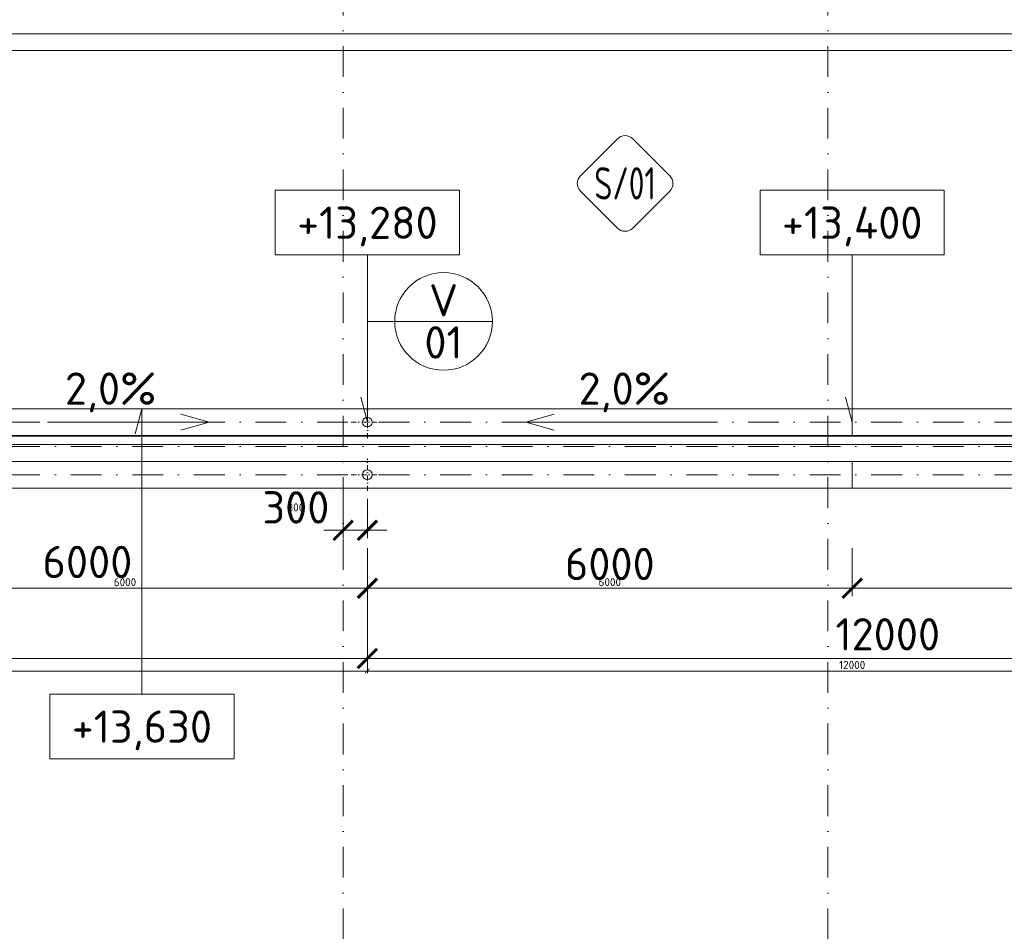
# Model space of a CAD drawing. Header units: millimetres. Extents: x -916886 to 3713765, y -2985421 to 1675785.
# Tile 105 of 256: x 13997 to 26183, y 225650 to 236930. Entities that reach past the tile are written whole.
import ezdxf
from ezdxf.enums import TextEntityAlignment as Align

# ---------------------------------------------------------------- set-up
doc = ezdxf.new("R2010")
doc.units = ezdxf.units.MM
doc.linetypes.add('CENTERX2', pattern=[101.6, 63.5, -12.7, 12.7, -12.7])
doc.linetypes.add('DASHDOT', pattern=[25.4, 12.7, -6.35, 0, -6.35])
doc.layers.get('Defpoints').update_dxf_attribs({"color": 8})
for name, color, linetype, lineweight in [('A99_N_kce-pohl', 1, 'Continuous', 9), ('A99_N_koty-200', 5, 'Continuous', 5), ('A99_N_koty-200 @ 200', 5, 'Continuous', 5), ('A99_N_koty-200 @ 50 (2)', 5, 'Continuous', 5), ('A99_N_koty-vysk', 160, 'Continuous', 9), ('A99_N_znaceni 200', 5, 'Continuous', 5), ('A99_S_kce-pohl', 7, 'Continuous', 5), ('A99_S_osy', 1, 'CENTERX2', 5)]:
    doc.layers.add(name, color=color, linetype=linetype, lineweight=lineweight)
doc.styles.add('A99_kota', font='isocpeur.ttf', dxfattribs={"height": 2})
doc.styles.add('A99_popis', font='isocpeur.ttf')
doc.styles.add('ad_popis 100', font='isocpeur.ttf', dxfattribs={"height": 200})
doc.dimstyles.new('A99_kota_200 new', dxfattribs={"dimscale": 200, "dimtxt": 2, "dimasz": 1.2, "dimexe": 0.5, "dimexo": 1.5, "dimgap": 0.5, "dimtad": 1, "dimdec": 0, "dimzin": 3, "dimdsep": 46, "dimtxsty": 'A99_kota', "dimblk": 'ARCHTICK', "dimcen": 2.5, "dimazin": 2, "dimtfac": 0.75, "dimtdec": 0, "dimtix": 1, "dimtmove": 2, "dimatfit": 0, "dimfxl": 0, "dimtolj": 1, "dimtzin": 0, "dimlwd": 5, "dimlwe": 5, "dimarcsym": 0})

# ---------------------------------------------------------------- blocks, each defined once
blk = doc.blocks.new('_ArchTick')
at = {"color": 0, "linetype": 'ByBlock', "const_width": 0.15}
blk.add_lwpolyline([(-0.5, -0.5), (0.5, 0.5)], dxfattribs=at)
blk = doc.blocks.new('*D3420')
at = {"layer": 'A99_N_koty-200', "color": 0, "linetype": 'Continuous', "lineweight": 5, "transparency": 16777216}
for p, q in [((18000, 231000), (18000, 230512.5)), ((18300, 231000), (18300, 230512.5)), ((18000, 230612.5), (17760, 230612.5)), ((18000, 230612.5), (18300, 230612.5)), ((18300, 230612.5), (18540, 230612.5))]:
    blk.add_line(p, q, dxfattribs=at)
at = {"layer": 'Defpoints', "color": 0, "linetype": 'Continuous', "lineweight": 0, "transparency": 16777216}
for p in [(18000, 231300), (18300, 231300), (18300, 230612.5)]:
    blk.add_point(p, dxfattribs=at)
at = {"layer": 'A99_N_koty-200', "color": 0, "linetype": 'Continuous', "lineweight": 5, "transparency": 16777216, "xscale": 240, "yscale": 240, "zscale": 240}
blk.add_blockref('_ArchTick', (18000, 230612.5), dxfattribs=at)
at = {"layer": 'A99_N_koty-200', "color": 0, "linetype": 'Continuous', "lineweight": 5, "transparency": 16777216, "xscale": 240, "yscale": 240, "zscale": 240, "rotation": 180}
blk.add_blockref('_ArchTick', (18300, 230612.5), dxfattribs=at)
at = {"layer": 'A99_N_koty-200', "color": 0, "linetype": 'Continuous', "transparency": 16777216, "insert": (17415, 230895), "char_height": 400, "attachment_point": 5, "style": 'A99_kota'}
blk.add_mtext('\\A1;300', dxfattribs=at)
blk = doc.blocks.new('*D3421')
at = {"layer": 'A99_N_koty-200', "color": 0, "linetype": 'Continuous', "lineweight": 5, "transparency": 16777216}
for p, q in [((18000, 230812.5), (18000, 230587.5)), ((18300, 230812.5), (18300, 230587.5)), ((18000, 230612.5), (17940, 230612.5)), ((18000, 230612.5), (18300, 230612.5)), ((18300, 230612.5), (18360, 230612.5))]:
    blk.add_line(p, q, dxfattribs=at)
at = {"layer": 'Defpoints', "color": 0, "linetype": 'Continuous', "lineweight": 0, "transparency": 16777216}
for p in [(18000, 231300), (18300, 231300), (18300, 230612.5)]:
    blk.add_point(p, dxfattribs=at)
at = {"layer": 'A99_N_koty-200', "color": 0, "linetype": 'Continuous', "lineweight": 5, "transparency": 16777216, "xscale": 60, "yscale": 60, "zscale": 60}
blk.add_blockref('_ArchTick', (18000, 230612.5), dxfattribs=at)
at = {"layer": 'A99_N_koty-200', "color": 0, "linetype": 'Continuous', "lineweight": 5, "transparency": 16777216, "xscale": 60, "yscale": 60, "zscale": 60, "rotation": 180}
blk.add_blockref('_ArchTick', (18300, 230612.5), dxfattribs=at)
at = {"layer": 'A99_N_koty-200', "color": 0, "linetype": 'Continuous', "transparency": 16777216, "insert": (17415, 230895), "char_height": 100, "attachment_point": 5, "style": 'A99_kota'}
blk.add_mtext('\\A1;300', dxfattribs=at)
blk = doc.blocks.new('*D3426')
at = {"layer": 'A99_N_koty-200', "color": 0, "linetype": 'Continuous', "lineweight": 5, "transparency": 16777216}
for p, q in [((6300, 229825), (6300, 228925)), ((18300, 229825), (18300, 228925)), ((6300, 229025), (18300, 229025))]:
    blk.add_line(p, q, dxfattribs=at)
at = {"layer": 'Defpoints', "color": 0, "linetype": 'Continuous', "lineweight": 0, "transparency": 16777216}
for p in [(6300, 231300), (18300, 231300), (18300, 229025)]:
    blk.add_point(p, dxfattribs=at)
at = {"layer": 'A99_N_koty-200', "color": 0, "linetype": 'Continuous', "lineweight": 5, "transparency": 16777216, "xscale": 240, "yscale": 240, "zscale": 240, "rotation": 180}
blk.add_blockref('_ArchTick', (6300, 229025), dxfattribs=at)
at = {"layer": 'A99_N_koty-200', "color": 0, "linetype": 'Continuous', "lineweight": 5, "transparency": 16777216, "xscale": 240, "yscale": 240, "zscale": 240}
blk.add_blockref('_ArchTick', (18300, 229025), dxfattribs=at)
at = {"layer": 'A99_N_koty-200', "color": 0, "linetype": 'Continuous', "transparency": 16777216, "insert": (12660, 229325), "char_height": 400, "attachment_point": 5, "style": 'A99_kota'}
blk.add_mtext('\\A1;12000', dxfattribs=at)
blk = doc.blocks.new('*D3427')
at = {"layer": 'A99_N_koty-200', "color": 0, "linetype": 'Continuous', "lineweight": 5, "transparency": 16777216}
for p, q in [((6300, 229070), (6300, 228845)), ((18300, 229070), (18300, 228845)), ((6300, 228870), (18300, 228870))]:
    blk.add_line(p, q, dxfattribs=at)
at = {"layer": 'Defpoints', "color": 0, "linetype": 'Continuous', "lineweight": 0, "transparency": 16777216}
for p in [(6300, 231300), (18300, 231300), (18300, 228870)]:
    blk.add_point(p, dxfattribs=at)
at = {"layer": 'A99_N_koty-200', "color": 0, "linetype": 'Continuous', "lineweight": 5, "transparency": 16777216, "xscale": 60, "yscale": 60, "zscale": 60, "rotation": 180}
blk.add_blockref('_ArchTick', (6300, 228870), dxfattribs=at)
at = {"layer": 'A99_N_koty-200', "color": 0, "linetype": 'Continuous', "lineweight": 5, "transparency": 16777216, "xscale": 60, "yscale": 60, "zscale": 60}
blk.add_blockref('_ArchTick', (18300, 228870), dxfattribs=at)
at = {"layer": 'A99_N_koty-200', "color": 0, "linetype": 'Continuous', "transparency": 16777216, "insert": (12300, 228945), "char_height": 100, "attachment_point": 5, "style": 'A99_kota'}
blk.add_mtext('\\A1;12000', dxfattribs=at)
blk = doc.blocks.new('*D3432')
at = {"layer": 'A99_N_koty-200', "color": 0, "linetype": 'Continuous', "lineweight": 5, "transparency": 16777216}
for p, q in [((12300, 230390), (12300, 229795)), ((18300, 230390), (18300, 229795)), ((18300, 229895), (12300, 229895))]:
    blk.add_line(p, q, dxfattribs=at)
at = {"layer": 'Defpoints', "color": 0, "linetype": 'Continuous', "lineweight": 0, "transparency": 16777216}
for p in [(12300, 230690), (18300, 230690), (12300, 229895)]:
    blk.add_point(p, dxfattribs=at)
at = {"layer": 'A99_N_koty-200', "color": 0, "linetype": 'Continuous', "lineweight": 5, "transparency": 16777216, "xscale": 240, "yscale": 240, "zscale": 240, "rotation": 180}
blk.add_blockref('_ArchTick', (12300, 229895), dxfattribs=at)
at = {"layer": 'A99_N_koty-200', "color": 0, "linetype": 'Continuous', "lineweight": 5, "transparency": 16777216, "xscale": 240, "yscale": 240, "zscale": 240}
blk.add_blockref('_ArchTick', (18300, 229895), dxfattribs=at)
at = {"layer": 'A99_N_koty-200', "color": 0, "linetype": 'Continuous', "transparency": 16777216, "insert": (14835, 230220), "char_height": 400, "attachment_point": 5, "style": 'A99_kota'}
blk.add_mtext('\\A1;6000', dxfattribs=at)
blk = doc.blocks.new('*D3433')
at = {"layer": 'A99_N_koty-200', "color": 0, "linetype": 'Continuous', "lineweight": 5, "transparency": 16777216}
for p, q in [((12300, 230095), (12300, 229870)), ((18300, 230095), (18300, 229870)), ((18300, 229895), (12300, 229895))]:
    blk.add_line(p, q, dxfattribs=at)
at = {"layer": 'Defpoints', "color": 0, "linetype": 'Continuous', "lineweight": 0, "transparency": 16777216}
for p in [(12300, 230690), (18300, 230690), (12300, 229895)]:
    blk.add_point(p, dxfattribs=at)
at = {"layer": 'A99_N_koty-200', "color": 0, "linetype": 'Continuous', "lineweight": 5, "transparency": 16777216, "xscale": 60, "yscale": 60, "zscale": 60, "rotation": 180}
blk.add_blockref('_ArchTick', (12300, 229895), dxfattribs=at)
at = {"layer": 'A99_N_koty-200', "color": 0, "linetype": 'Continuous', "lineweight": 5, "transparency": 16777216, "xscale": 60, "yscale": 60, "zscale": 60}
blk.add_blockref('_ArchTick', (18300, 229895), dxfattribs=at)
at = {"layer": 'A99_N_koty-200', "color": 0, "linetype": 'Continuous', "transparency": 16777216, "insert": (15300, 229970), "char_height": 100, "attachment_point": 5, "style": 'A99_kota'}
blk.add_mtext('\\A1;6000', dxfattribs=at)
blk = doc.blocks.new('*U487')
at = {"color": 0, "linetype": 'ByBlock'}
for p, q in [((5.7, 17.65), (5.286, 16.105)), ((5.7, 0), (5.7, 17.65))]:
    blk.add_line(p, q, dxfattribs=at)
blk.add_lwpolyline([(0, -4), (11.4, -4), (11.4, 0), (0, 0)], close=True, dxfattribs=at)
at = {"color": 0, "linetype": 'ByBlock', "style": 'A99_kota'}
for tag, p in [('VYSKA', (5.7, -2.241)), ('VYSKA_POPIS1', (5.7, -6.041)), ('VYSKA_POPIS2', (5.9, -9.541)), ('VYSKA_POPIS3', (5.9, -13.041))]:
    blk.add_attdef(tag, text='', height=2, dxfattribs=at).set_placement(p, align=Align.MIDDLE)
blk = doc.blocks.new('*U62')
at = {"color": 0, "linetype": 'ByBlock'}
for p, q in [((5.7, -4), (5.7, -14.35)), ((5.7, -14.35), (5.286, -12.805))]:
    blk.add_line(p, q, dxfattribs=at)
blk.add_lwpolyline([(0, -4), (11.4, -4), (11.4, 0), (0, 0)], close=True, dxfattribs=at)
at = {"color": 0, "linetype": 'ByBlock', "style": 'A99_kota'}
for tag, p in [('VYSKA', (5.7, -2.241)), ('VYSKA_POPIS1', (5.7, -6.041)), ('VYSKA_POPIS2', (5.9, -9.541)), ('VYSKA_POPIS3', (5.9, -13.041))]:
    blk.add_attdef(tag, text='', height=2, dxfattribs=at).set_placement(p, align=Align.MIDDLE)
blk = doc.blocks.new('*D3510')
at = {"layer": 'A99_N_koty-200', "color": 0, "linetype": 'Continuous', "lineweight": 5, "transparency": 16777216}
for p, q in [((18300, 229825), (18300, 228925)), ((30300, 229825), (30300, 228925)), ((18300, 229025), (30300, 229025))]:
    blk.add_line(p, q, dxfattribs=at)
at = {"layer": 'Defpoints', "color": 0, "linetype": 'Continuous', "lineweight": 0, "transparency": 16777216}
for p in [(18300, 231300), (30300, 231300), (30300, 229025)]:
    blk.add_point(p, dxfattribs=at)
at = {"layer": 'A99_N_koty-200', "color": 0, "linetype": 'Continuous', "lineweight": 5, "transparency": 16777216, "xscale": 240, "yscale": 240, "zscale": 240, "rotation": 180}
blk.add_blockref('_ArchTick', (18300, 229025), dxfattribs=at)
at = {"layer": 'A99_N_koty-200', "color": 0, "linetype": 'Continuous', "lineweight": 5, "transparency": 16777216, "xscale": 240, "yscale": 240, "zscale": 240}
blk.add_blockref('_ArchTick', (30300, 229025), dxfattribs=at)
at = {"layer": 'A99_N_koty-200', "color": 0, "linetype": 'Continuous', "transparency": 16777216, "insert": (24740, 229325), "char_height": 400, "attachment_point": 5, "style": 'A99_kota'}
blk.add_mtext('\\A1;12000', dxfattribs=at)
blk = doc.blocks.new('*D3511')
at = {"layer": 'A99_N_koty-200', "color": 0, "linetype": 'Continuous', "lineweight": 5, "transparency": 16777216}
for p, q in [((18300, 229070), (18300, 228845)), ((30300, 229070), (30300, 228845)), ((18300, 228870), (30300, 228870))]:
    blk.add_line(p, q, dxfattribs=at)
at = {"layer": 'Defpoints', "color": 0, "linetype": 'Continuous', "lineweight": 0, "transparency": 16777216}
for p in [(18300, 231300), (30300, 231300), (30300, 228870)]:
    blk.add_point(p, dxfattribs=at)
at = {"layer": 'A99_N_koty-200', "color": 0, "linetype": 'Continuous', "lineweight": 5, "transparency": 16777216, "xscale": 60, "yscale": 60, "zscale": 60, "rotation": 180}
blk.add_blockref('_ArchTick', (18300, 228870), dxfattribs=at)
at = {"layer": 'A99_N_koty-200', "color": 0, "linetype": 'Continuous', "lineweight": 5, "transparency": 16777216, "xscale": 60, "yscale": 60, "zscale": 60}
blk.add_blockref('_ArchTick', (30300, 228870), dxfattribs=at)
at = {"layer": 'A99_N_koty-200', "color": 0, "linetype": 'Continuous', "transparency": 16777216, "insert": (24300, 228945), "char_height": 100, "attachment_point": 5, "style": 'A99_kota'}
blk.add_mtext('\\A1;12000', dxfattribs=at)
blk = doc.blocks.new('*D3513')
at = {"layer": 'A99_N_koty-200', "color": 0, "linetype": 'Continuous', "lineweight": 5, "transparency": 16777216}
for p, q in [((18300, 230390), (18300, 229795)), ((24300, 230390), (24300, 229795)), ((18300, 229895), (24300, 229895))]:
    blk.add_line(p, q, dxfattribs=at)
at = {"layer": 'Defpoints', "color": 0, "linetype": 'Continuous', "lineweight": 0, "transparency": 16777216}
for p in [(18300, 230690), (24300, 230690), (24300, 229895)]:
    blk.add_point(p, dxfattribs=at)
at = {"layer": 'A99_N_koty-200', "color": 0, "linetype": 'Continuous', "lineweight": 5, "transparency": 16777216, "xscale": 240, "yscale": 240, "zscale": 240, "rotation": 180}
blk.add_blockref('_ArchTick', (18300, 229895), dxfattribs=at)
at = {"layer": 'A99_N_koty-200', "color": 0, "linetype": 'Continuous', "lineweight": 5, "transparency": 16777216, "xscale": 240, "yscale": 240, "zscale": 240}
blk.add_blockref('_ArchTick', (24300, 229895), dxfattribs=at)
at = {"layer": 'A99_N_koty-200', "color": 0, "linetype": 'Continuous', "transparency": 16777216, "insert": (21300, 230195), "char_height": 400, "attachment_point": 5, "style": 'A99_kota'}
blk.add_mtext('\\A1;6000', dxfattribs=at)
blk = doc.blocks.new('*D3514')
at = {"layer": 'A99_N_koty-200', "color": 0, "linetype": 'Continuous', "lineweight": 5, "transparency": 16777216}
for p, q in [((18300, 230095), (18300, 229870)), ((24300, 230095), (24300, 229870)), ((18300, 229895), (24300, 229895))]:
    blk.add_line(p, q, dxfattribs=at)
at = {"layer": 'Defpoints', "color": 0, "linetype": 'Continuous', "lineweight": 0, "transparency": 16777216}
for p in [(18300, 230690), (24300, 230690), (24300, 229895)]:
    blk.add_point(p, dxfattribs=at)
at = {"layer": 'A99_N_koty-200', "color": 0, "linetype": 'Continuous', "lineweight": 5, "transparency": 16777216, "xscale": 60, "yscale": 60, "zscale": 60, "rotation": 180}
blk.add_blockref('_ArchTick', (18300, 229895), dxfattribs=at)
at = {"layer": 'A99_N_koty-200', "color": 0, "linetype": 'Continuous', "lineweight": 5, "transparency": 16777216, "xscale": 60, "yscale": 60, "zscale": 60}
blk.add_blockref('_ArchTick', (24300, 229895), dxfattribs=at)
at = {"layer": 'A99_N_koty-200', "color": 0, "linetype": 'Continuous', "transparency": 16777216, "insert": (21300, 229970), "char_height": 100, "attachment_point": 5, "style": 'A99_kota'}
blk.add_mtext('\\A1;6000', dxfattribs=at)
blk = doc.blocks.new('*D3516')
at = {"layer": 'A99_N_koty-200', "color": 0, "linetype": 'Continuous', "lineweight": 5, "transparency": 16777216}
for p, q in [((24300, 230390), (24300, 229795)), ((30300, 230390), (30300, 229795)), ((30300, 229895), (24300, 229895))]:
    blk.add_line(p, q, dxfattribs=at)
at = {"layer": 'Defpoints', "color": 0, "linetype": 'Continuous', "lineweight": 0, "transparency": 16777216}
for p in [(24300, 230690), (30300, 230690), (24300, 229895)]:
    blk.add_point(p, dxfattribs=at)
at = {"layer": 'A99_N_koty-200', "color": 0, "linetype": 'Continuous', "lineweight": 5, "transparency": 16777216, "xscale": 240, "yscale": 240, "zscale": 240, "rotation": 180}
blk.add_blockref('_ArchTick', (24300, 229895), dxfattribs=at)
at = {"layer": 'A99_N_koty-200', "color": 0, "linetype": 'Continuous', "lineweight": 5, "transparency": 16777216, "xscale": 240, "yscale": 240, "zscale": 240}
blk.add_blockref('_ArchTick', (30300, 229895), dxfattribs=at)
at = {"layer": 'A99_N_koty-200', "color": 0, "linetype": 'Continuous', "transparency": 16777216, "insert": (27300, 230195), "char_height": 400, "attachment_point": 5, "style": 'A99_kota'}
blk.add_mtext('\\A1;6000', dxfattribs=at)
blk = doc.blocks.new('*D3517')
at = {"layer": 'A99_N_koty-200', "color": 0, "linetype": 'Continuous', "lineweight": 5, "transparency": 16777216}
for p, q in [((24300, 230095), (24300, 229870)), ((30300, 230095), (30300, 229870)), ((30300, 229895), (24300, 229895))]:
    blk.add_line(p, q, dxfattribs=at)
at = {"layer": 'Defpoints', "color": 0, "linetype": 'Continuous', "lineweight": 0, "transparency": 16777216}
for p in [(24300, 230690), (30300, 230690), (24300, 229895)]:
    blk.add_point(p, dxfattribs=at)
at = {"layer": 'A99_N_koty-200', "color": 0, "linetype": 'Continuous', "lineweight": 5, "transparency": 16777216, "xscale": 60, "yscale": 60, "zscale": 60, "rotation": 180}
blk.add_blockref('_ArchTick', (24300, 229895), dxfattribs=at)
at = {"layer": 'A99_N_koty-200', "color": 0, "linetype": 'Continuous', "lineweight": 5, "transparency": 16777216, "xscale": 60, "yscale": 60, "zscale": 60}
blk.add_blockref('_ArchTick', (30300, 229895), dxfattribs=at)
at = {"layer": 'A99_N_koty-200', "color": 0, "linetype": 'Continuous', "transparency": 16777216, "insert": (27300, 229970), "char_height": 100, "attachment_point": 5, "style": 'A99_kota'}
blk.add_mtext('\\A1;6000', dxfattribs=at)
blk = doc.blocks.new('*U94')
at = {"color": 0}
for p, q in [((-0.721, 4.139), (-4.149, 0.711)), ((4.139, 0.711), (0.711, 4.139)), ((-4.149, -0.721), (-0.721, -4.149)), ((0.711, -4.149), (4.139, -0.721))]:
    blk.add_line(p, q, dxfattribs=at)
for centre, start, end in [((-0.005, 3.424), 45, 135), ((-3.433, -0.005), 135, 225), ((3.424, -0.005), 315, 45), ((-0.005, -3.433), 225, 315)]:
    blk.add_arc(centre, 1.012, start, end, dxfattribs=at)
at = {"color": 0, "linetype": 'ByBlock', "style": 'A99_popis', "width": 0.953108}
blk.add_attdef('SKLADBA', text='', height=3, rotation=0.01026, dxfattribs=at).set_placement((-2.863, -1.506), (2.855, -1.505), align=Align.FIT)
blk = doc.blocks.new('*U20')
at = {"color": 0, "linetype": 'ByBlock'}
blk.add_line((-3.02, 0), (3.02, 0), dxfattribs=at)
blk.add_circle((0, 0), 3.02, dxfattribs=at)
at = {"color": 0, "linetype": 'ByBlock', "style": 'A99_popis'}
for tag, p in [('KATEGORIE', (0, 1.31)), ('PRVEK', (0, -1.298))]:
    blk.add_attdef(tag, text='', height=2, dxfattribs=at).set_placement(p, align=Align.MIDDLE_CENTER)
blk = doc.blocks.new('*D4182')
at = {"layer": 'A99_N_koty-200', "color": 0, "linetype": 'Continuous', "lineweight": 5, "transparency": 16777216}
for p, q in [((5860, 236755), (5860, 236855)), ((150690, 236755), (150690, 236855)), ((5860, 236755), (150690, 236755))]:
    blk.add_line(p, q, dxfattribs=at)
at = {"layer": 'Defpoints', "color": 0, "linetype": 'Continuous', "lineweight": 0, "transparency": 16777216}
for p in [(150690, 236755), (150690, 236755), (5860, 236550)]:
    blk.add_point(p, dxfattribs=at)
at = {"layer": 'A99_N_koty-200', "color": 0, "linetype": 'Continuous', "lineweight": 5, "transparency": 16777216, "xscale": 240, "yscale": 240, "zscale": 240, "rotation": 180}
blk.add_blockref('_ArchTick', (5860, 236755), dxfattribs=at)
at = {"layer": 'A99_N_koty-200', "color": 0, "linetype": 'Continuous', "lineweight": 5, "transparency": 16777216, "xscale": 240, "yscale": 240, "zscale": 240}
blk.add_blockref('_ArchTick', (150690, 236755), dxfattribs=at)
at = {"layer": 'A99_N_koty-200', "color": 0, "linetype": 'Continuous', "transparency": 16777216, "insert": (76950, 237055), "char_height": 400, "attachment_point": 5, "style": 'A99_kota'}
blk.add_mtext('\\A1;144830', dxfattribs=at)
blk = doc.blocks.new('*D4183')
at = {"layer": 'A99_N_koty-200', "color": 0, "linetype": 'Continuous', "lineweight": 5, "transparency": 16777216}
for p, q in [((150690, 236680), (150690, 236525)), ((5860, 236550), (5860, 236575)), ((5860, 236550), (150690, 236550))]:
    blk.add_line(p, q, dxfattribs=at)
at = {"layer": 'Defpoints', "color": 0, "linetype": 'Continuous', "lineweight": 0, "transparency": 16777216}
for p in [(150690, 236755), (5860, 236550), (150690, 236550)]:
    blk.add_point(p, dxfattribs=at)
at = {"layer": 'A99_N_koty-200', "color": 0, "linetype": 'Continuous', "lineweight": 5, "transparency": 16777216, "xscale": 60, "yscale": 60, "zscale": 60, "rotation": 180}
blk.add_blockref('_ArchTick', (5860, 236550), dxfattribs=at)
at = {"layer": 'A99_N_koty-200', "color": 0, "linetype": 'Continuous', "lineweight": 5, "transparency": 16777216, "xscale": 60, "yscale": 60, "zscale": 60}
blk.add_blockref('_ArchTick', (150690, 236550), dxfattribs=at)
at = {"layer": 'A99_N_koty-200', "color": 0, "linetype": 'Continuous', "transparency": 16777216, "insert": (78275, 236625), "char_height": 100, "attachment_point": 5, "style": 'A99_kota'}
blk.add_mtext('\\A1;144830', dxfattribs=at)
blk = doc.blocks.new('*U4824')
at = {"layer": 'A99_N_koty-200 @ 200', "linetype": 'Continuous'}
dim = blk.add_linear_dim(base=(18300, 230612.5), p1=(18000, 231300), p2=(18300, 231300), dimstyle='A99_kota_200 new', override={"dimscale": 200, "dimtix": 1, "dimtofl": 1, "dimtmove": 2, "dimatfit": 0}, dxfattribs=at)
dim.commit()
dim.dimension.update_dxf_attribs({"geometry": '*D3420', "text_midpoint": (17415, 230895), "dimtype": 128})
at = {"layer": 'A99_N_koty-200 @ 50 (2)', "linetype": 'Continuous'}
dim = blk.add_linear_dim(base=(18300, 230612.5), p1=(18000, 231300), p2=(18300, 231300), dimstyle='A99_kota_200 new', override={"dimscale": 50, "dimtix": 1, "dimtofl": 1, "dimtmove": 2, "dimatfit": 0}, dxfattribs=at)
dim.commit()
dim.dimension.update_dxf_attribs({"geometry": '*D3421', "text_midpoint": (17415, 230895), "dimtype": 128})
blk = doc.blocks.new('*U4826')
at = {"layer": 'A99_N_koty-200 @ 200', "linetype": 'Continuous'}
dim = blk.add_linear_dim(base=(18300, 229025), p1=(6300, 231300), p2=(18300, 231300), dimstyle='A99_kota_200 new', override={"dimscale": 200, "dimtix": 1, "dimtofl": 1, "dimtmove": 2, "dimatfit": 0}, dxfattribs=at)
dim.commit()
dim.dimension.update_dxf_attribs({"geometry": '*D3426', "text_midpoint": (12660, 229325), "dimtype": 128})
at = {"layer": 'A99_N_koty-200 @ 50 (2)', "linetype": 'Continuous'}
dim = blk.add_linear_dim(base=(18300, 228870), p1=(6300, 231300), p2=(18300, 231300), dimstyle='A99_kota_200 new', override={"dimscale": 50, "dimtix": 1, "dimtofl": 1, "dimtmove": 2, "dimatfit": 0}, dxfattribs=at)
dim.commit()
dim.dimension.update_dxf_attribs({"geometry": '*D3427', "text_midpoint": (12300, 228945)})
blk = doc.blocks.new('*U4828')
at = {"layer": 'A99_N_koty-200 @ 200', "linetype": 'Continuous'}
dim = blk.add_linear_dim(base=(12300, 229895), p1=(18300, 230690), p2=(12300, 230690), angle=180, dimstyle='A99_kota_200 new', override={"dimscale": 200, "dimtix": 1, "dimtofl": 1, "dimtmove": 2, "dimatfit": 0}, dxfattribs=at)
dim.commit()
dim.dimension.update_dxf_attribs({"geometry": '*D3432', "text_midpoint": (14835, 230220), "dimtype": 128})
at = {"layer": 'A99_N_koty-200 @ 50 (2)', "linetype": 'Continuous'}
dim = blk.add_linear_dim(base=(12300, 229895), p1=(18300, 230690), p2=(12300, 230690), angle=180, dimstyle='A99_kota_200 new', override={"dimscale": 50, "dimtix": 1, "dimtofl": 1, "dimtmove": 2, "dimatfit": 0}, dxfattribs=at)
dim.commit()
dim.dimension.update_dxf_attribs({"geometry": '*D3433', "text_midpoint": (15300, 229970)})
blk = doc.blocks.new('*U4854')
at = {"layer": 'A99_N_koty-200 @ 200', "linetype": 'Continuous'}
dim = blk.add_linear_dim(base=(30300, 229025), p1=(18300, 231300), p2=(30300, 231300), dimstyle='A99_kota_200 new', override={"dimscale": 200, "dimtix": 1, "dimtofl": 1, "dimtmove": 2, "dimatfit": 0}, dxfattribs=at)
dim.commit()
dim.dimension.update_dxf_attribs({"geometry": '*D3510', "text_midpoint": (24740, 229325), "dimtype": 128})
at = {"layer": 'A99_N_koty-200 @ 50 (2)', "linetype": 'Continuous'}
dim = blk.add_linear_dim(base=(30300, 228870), p1=(18300, 231300), p2=(30300, 231300), dimstyle='A99_kota_200 new', override={"dimscale": 50, "dimtix": 1, "dimtofl": 1, "dimtmove": 2, "dimatfit": 0}, dxfattribs=at)
dim.commit()
dim.dimension.update_dxf_attribs({"geometry": '*D3511', "text_midpoint": (24300, 228945)})
blk = doc.blocks.new('*U4855')
at = {"layer": 'A99_N_koty-200 @ 200', "linetype": 'Continuous'}
dim = blk.add_linear_dim(base=(24300, 229895), p1=(18300, 230690), p2=(24300, 230690), dimstyle='A99_kota_200 new', override={"dimscale": 200, "dimtix": 1, "dimtofl": 1, "dimtmove": 2, "dimatfit": 0}, dxfattribs=at)
dim.commit()
dim.dimension.update_dxf_attribs({"geometry": '*D3513', "text_midpoint": (21300, 230195)})
at = {"layer": 'A99_N_koty-200 @ 50 (2)', "linetype": 'Continuous'}
dim = blk.add_linear_dim(base=(24300, 229895), p1=(18300, 230690), p2=(24300, 230690), dimstyle='A99_kota_200 new', override={"dimscale": 50, "dimtix": 1, "dimtofl": 1, "dimtmove": 2, "dimatfit": 0}, dxfattribs=at)
dim.commit()
dim.dimension.update_dxf_attribs({"geometry": '*D3514', "text_midpoint": (21300, 229970)})
blk = doc.blocks.new('*U4856')
at = {"layer": 'A99_N_koty-200 @ 200', "linetype": 'Continuous'}
dim = blk.add_linear_dim(base=(24300, 229895), p1=(30300, 230690), p2=(24300, 230690), angle=180, dimstyle='A99_kota_200 new', override={"dimscale": 200, "dimtix": 1, "dimtofl": 1, "dimtmove": 2, "dimatfit": 0}, dxfattribs=at)
dim.commit()
dim.dimension.update_dxf_attribs({"geometry": '*D3516', "text_midpoint": (27300, 230195)})
at = {"layer": 'A99_N_koty-200 @ 50 (2)', "linetype": 'Continuous'}
dim = blk.add_linear_dim(base=(24300, 229895), p1=(30300, 230690), p2=(24300, 230690), angle=180, dimstyle='A99_kota_200 new', override={"dimscale": 50, "dimtix": 1, "dimtofl": 1, "dimtmove": 2, "dimatfit": 0}, dxfattribs=at)
dim.commit()
dim.dimension.update_dxf_attribs({"geometry": '*D3517', "text_midpoint": (27300, 229970)})
blk = doc.blocks.new('*U5104')
at = {"layer": 'A99_N_koty-200 @ 200', "linetype": 'Continuous'}
dim = blk.add_linear_dim(base=(150690, 236755), p1=(5860, 236550), p2=(150690, 236755), dimstyle='A99_kota_200 new', override={"dimscale": 200, "dimtix": 1, "dimtofl": 1, "dimtmove": 2, "dimatfit": 0}, dxfattribs=at)
dim.commit()
dim.dimension.update_dxf_attribs({"geometry": '*D4182', "text_midpoint": (76950, 237055), "dimtype": 128})
at = {"layer": 'A99_N_koty-200 @ 50 (2)', "linetype": 'Continuous'}
dim = blk.add_linear_dim(base=(150690, 236550), p1=(5860, 236550), p2=(150690, 236755), dimstyle='A99_kota_200 new', override={"dimscale": 50, "dimtix": 1, "dimtofl": 1, "dimtmove": 2, "dimatfit": 0}, dxfattribs=at)
dim.commit()
dim.dimension.update_dxf_attribs({"geometry": '*D4183', "text_midpoint": (78275, 236625)})

msp = doc.modelspace()

# ---------------------------------------------------------------- linework, layer by layer
at = {"layer": 'A99_N_kce-pohl', "linetype": 'DASHDOT', "lineweight": 5, "ltscale": 5}
for points in [[(18300, 231750), (18300, 232150)], [(18100, 231950), (18500, 231950)]]:
    msp.add_lwpolyline(points, dxfattribs=at)
at = {"layer": 'A99_N_kce-pohl', "linetype": 'Continuous', "ltscale": 25}
msp.add_lwpolyline([(150690, 231785), (150690, 232115), (6000, 232115), (6000, 231785)], close=True, dxfattribs=at)
at = {"layer": 'A99_N_kce-pohl', "color": 1, "linetype": 'Continuous', "lineweight": 5}
msp.add_lwpolyline([(24300, 231775), (24300, 232105)], dxfattribs=at)
at = {"layer": 'A99_N_kce-pohl', "color": 7, "linetype": 'Continuous', "ltscale": 25}
msp.add_lwpolyline([(138440, 231135), (138440, 231465), (6000, 231465), (6000, 231135)], close=True, dxfattribs=at)
at = {"layer": 'A99_N_kce-pohl', "color": 7, "linetype": 'DASHDOT', "lineweight": 5, "ltscale": 5}
for points in [[(18300, 231100), (18300, 231500)], [(18100, 231300), (18500, 231300)]]:
    msp.add_lwpolyline(points, dxfattribs=at)
at = {"layer": 'A99_N_kce-pohl', "color": 7, "linetype": 'Continuous', "lineweight": 5}
msp.add_lwpolyline([(24300, 231135), (24300, 231465)], dxfattribs=at)
at = {"layer": 'A99_N_kce-pohl', "linetype": 'Continuous'}
msp.add_circle((18300, 231950), 60, dxfattribs=at)
at = {"layer": 'A99_N_kce-pohl', "color": 7, "linetype": 'Continuous'}
msp.add_circle((18300, 231300), 60, dxfattribs=at)
at = {"layer": 'A99_N_koty-vysk'}
for points in [[(16340, 231950), (15990, 232050)], [(20260, 231950), (20610, 232050)], [(16340, 231950), (14340, 231950)], [(16340, 231950), (15990, 231850)], [(20260, 231950), (22260, 231950)], [(20260, 231950), (20610, 231850)]]:
    msp.add_lwpolyline(points, dxfattribs=at)
at = {"layer": 'A99_N_znaceni 200'}
for points in [[(18638.5, 233196.1), (18300, 233196.1)], [(18300, 232366.1), (18300, 233196.1)]]:
    msp.add_lwpolyline(points, dxfattribs=at)
at = {"layer": 'A99_S_kce-pohl', "linetype": 'Continuous', "ltscale": 25}
msp.add_lwpolyline([(5860, 231775), (138440, 231775), (138440, 231675), (5860, 231675)], close=True, dxfattribs=at)
at = {"layer": 'A99_S_osy', "linetype": 'DASHDOT', "lineweight": 5, "ltscale": 30}
for points in [[(18000, 264800), (18000, 175430)], [(24000, 264800), (24000, 176462.5)], [(152950, 231950), (4375, 231950)], [(152950, 231650), (4375, 231650)], [(152950, 231300), (4375, 231300)]]:
    msp.add_lwpolyline(points, dxfattribs=at)

# ---------------------------------------------------------------- block references
at = {"layer": 'A99_N_koty-200', "color": 4, "linetype": 'Continuous', "lineweight": 0}
for name in ['*U5104', '*U4826', '*U4824', '*U4854', '*U4828', '*U4855', '*U4856']:
    msp.add_blockref(name, (0, 0), dxfattribs=at)
at = {"layer": 'A99_N_koty-vysk', "xscale": 200, "yscale": 200, "zscale": 200}
for name, p, values in [('*U62', (17160, 234820), {'VYSKA': '+13,280'}), ('*U62', (23160, 234820), {'VYSKA': '+13,400'}), ('*U487', (14369.3, 228585), {'VYSKA': '+13,630'})]:
    msp.add_blockref(name, p, dxfattribs=at).add_auto_attribs(values)
at = {"layer": 'A99_N_znaceni 200', "lineweight": 5}
ref = msp.add_blockref('*U94', (21490, 234905), dxfattribs=dict(at, xscale=133.3, yscale=133.3, zscale=133.3))
ref.add_attrib('SKLADBA', 'S/01', dxfattribs={"layer": '0', "color": 0, "linetype": 'ByBlock', "height": 400, "rotation": 0.01026, "style": 'A99_popis', "width": 0.705829}).set_placement((21108.3, 234704.3), (21870.6, 234704.4), align=Align.FIT)
at = {"layer": 'A99_N_znaceni 200', "xscale": 200, "yscale": 200, "zscale": 200}
msp.add_blockref('*U20', (19242.5, 233196.1), dxfattribs=at).add_auto_attribs({'KATEGORIE': 'V', 'PRVEK': '01'})

# ---------------------------------------------------------------- texts
at = {"layer": 'A99_N_koty-vysk', "char_height": 400, "style": 'ad_popis 100'}
for insert, attachment_point in [((15687, 232565), 3), ((20913, 232565), 1)]:
    msp.add_mtext_dynamic_manual_height_columns('2,0%', width=673.852, gutter_width=2000, heights=[0], dxfattribs=dict(at, insert=insert, attachment_point=attachment_point))

doc.saveas('drawing.dxf')
